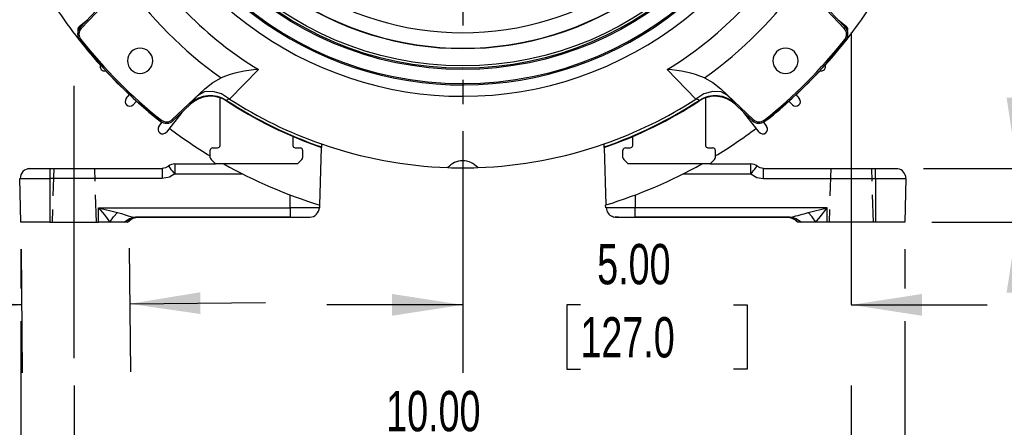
# Model space of a CAD drawing. Header units: inches. Extents: x 0 to 77, y 0 to 59.5.
# Tile 10 of 17: x 55 to 67.7, y 12 to 17.2. Entities that reach past the tile are written whole.
import ezdxf

# ---------------------------------------------------------------- set-up
doc = ezdxf.new("R2010")
doc.units = ezdxf.units.IN
doc.header["$LTSCALE"] = 7
doc.header["$MEASUREMENT"] = 0
doc.linetypes.add('CENTERX2', pattern=[0.8, 0.5, -0.1, 0.1, -0.1])
doc.linetypes.add('HIDDEN', pattern=[0.075, 0.05, -0.025])
doc.layers.add('CENTER', color=40, linetype='CENTERX2')
doc.layers.add('HIDDEN', color=102, linetype='HIDDEN')
doc.layers.add('DIMENSIONS', color=140, linetype='Continuous', lineweight=25)
doc.styles.add('SLDTEXTSTYLE0', font='TXT', dxfattribs={"width": 0.7})
doc.dimstyles.new('SLDDIMSTYLE1', dxfattribs={"dimtxt": 0.518519, "dimasz": 0.91, "dimexe": 0, "dimexo": 0.0625, "dimgap": 0.12963, "dimtad": 0, "dimtih": 1, "dimtoh": 1, "dimrnd": 1e-09, "dimdsep": 46, "dimtxsty": 'SLDTEXTSTYLE0', "dimsah": 1, "dimcen": 0.09, "dimadec": 0, "dimazin": 2, "dimtfac": 1, "dimtmove": 0, "dimatfit": 0, "dimfxl": 0, "dimfrac": 2, "dimtolj": 1, "dimtzin": 12, "dimarcsym": 0})
doc.dimstyles.new('SLDDIMSTYLE2', dxfattribs={"dimtxt": 0.518519, "dimasz": 0.91, "dimexe": 0, "dimexo": 0.0625, "dimgap": 0.12963, "dimtad": 0, "dimtih": 1, "dimtoh": 1, "dimdec": 4, "dimlfac": 7, "dimzin": 12, "dimdsep": 46, "dimtxsty": 'SLDTEXTSTYLE0', "dimsah": 1, "dimcen": 0.09, "dimadec": 0, "dimazin": 3, "dimtfac": 1, "dimtdec": 0, "dimtofl": 0, "dimtmove": 0, "dimatfit": 3, "dimfxl": 0, "dimfrac": 2, "dimtolj": 1, "dimtzin": 12, "dimarcsym": 0})
doc.dimstyles.new('SLDDIMSTYLE3', dxfattribs={"dimtxt": 0.518519, "dimasz": 0.91, "dimexe": 0, "dimexo": 0.0625, "dimgap": 0.12963, "dimtad": 0, "dimtih": 1, "dimtoh": 1, "dimrnd": 1e-09, "dimzin": 12, "dimdsep": 46, "dimtxsty": 'SLDTEXTSTYLE0', "dimsah": 1, "dimcen": 0.09, "dimadec": 0, "dimazin": 3, "dimtfac": 1, "dimtofl": 0, "dimtmove": 0, "dimatfit": 3, "dimfxl": 0, "dimfrac": 2, "dimtolj": 1, "dimtzin": 12, "dimarcsym": 0})
doc.dimstyles.new('SLDDIMSTYLE4', dxfattribs={"dimtxt": 0.518519, "dimasz": 0.91, "dimexe": 0, "dimexo": 0.0625, "dimgap": 0.12963, "dimtad": 0, "dimtih": 1, "dimtoh": 1, "dimrnd": 1e-09, "dimzin": 4, "dimdsep": 46, "dimtxsty": 'SLDTEXTSTYLE0', "dimsah": 1, "dimcen": 0.09, "dimadec": 0, "dimazin": 1, "dimtfac": 1, "dimtofl": 0, "dimtmove": 0, "dimatfit": 3, "dimfxl": 0, "dimfrac": 2, "dimtolj": 1, "dimtzin": 12, "dimarcsym": 0})
doc.dimstyles.new('SLDDIMSTYLE5', dxfattribs={"dimtxt": 0.518519, "dimasz": 0.91, "dimexe": 0, "dimexo": 0.0625, "dimgap": 0.12963, "dimtad": 0, "dimtih": 1, "dimtoh": 1, "dimrnd": 1e-09, "dimzin": 12, "dimdsep": 46, "dimtxsty": 'SLDTEXTSTYLE0', "dimsah": 1, "dimcen": 0.09, "dimadec": 0, "dimazin": 3, "dimtfac": 1, "dimtmove": 0, "dimatfit": 0, "dimfxl": 0, "dimfrac": 2, "dimtolj": 1, "dimtzin": 12, "dimarcsym": 0})
doc.dimstyles.new('SLDDIMSTYLE8', dxfattribs={"dimtxt": 0.518519, "dimasz": 0.91, "dimexe": 0, "dimexo": 0.0625, "dimgap": 0.12963, "dimtad": 0, "dimtih": 1, "dimtoh": 1, "dimrnd": 1e-09, "dimzin": 4, "dimdsep": 46, "dimtxsty": 'SLDTEXTSTYLE0', "dimsah": 1, "dimcen": 0.09, "dimadec": 0, "dimazin": 1, "dimtfac": 1, "dimtmove": 0, "dimatfit": 0, "dimfxl": 0, "dimfrac": 2, "dimtolj": 1, "dimtzin": 12, "dimarcsym": 0})

# ---------------------------------------------------------------- blocks, each defined once
blk = doc.blocks.new('_D_2')
at = {"layer": 'DIMENSIONS'}
for p, q in [((60.728, 25.906), (60.728, 29.263)), ((57.434, 24.139), (54.776, 26.798))]:
    blk.add_line(p, q, dxfattribs=at)
for start, end in [(90, 107.5233), (117.6632, 135)]:
    blk.add_arc((60.728, 20.846), 7.542, start, end, dxfattribs=at)
for points in [[(60.728, 28.388), (59.811, 28.473), (59.828, 28.194)], [(55.395, 26.179), (56.169, 26.678), (55.983, 26.887)]]:
    blk.add_solid(points, dxfattribs=at)
at = {"layer": 'DIMENSIONS', "insert": (57.226, 28.07), "char_height": 0.5185, "attachment_point": 1, "style": 'SLDTEXTSTYLE0'}
blk.add_mtext('45°', dxfattribs=at)
blk = doc.blocks.new('_D_4')
at = {"layer": 'DIMENSIONS'}
for p, q in [((61.914, 27.196), (72.755, 27.196)), ((71.88, 27.196), (71.88, 21.849)), ((70.893, 20.906), (70.719, 20.906)), ((70.719, 20.906), (70.719, 20.081)), ((72.866, 20.906), (73.04, 20.906)), ((73.04, 20.906), (73.04, 20.081)), ((70.719, 20.081), (70.893, 20.081)), ((73.04, 20.081), (72.866, 20.081)), ((71.88, 14.618), (71.88, 19.965)), ((66.767, 14.618), (72.755, 14.618))]:
    blk.add_line(p, q, dxfattribs=at)
for points in [[(71.88, 27.196), (71.74, 26.286), (72.02, 26.286)], [(71.88, 14.618), (72.02, 15.528), (71.74, 15.528)]]:
    blk.add_solid(points, dxfattribs=at)
at = {"layer": 'DIMENSIONS', "char_height": 0.5185, "attachment_point": 1, "style": 'SLDTEXTSTYLE0'}
for s, insert in [('12.58', (70.893, 21.69)), ('319.5', (70.893, 20.75))]:
    blk.add_mtext(s, dxfattribs=dict(at, insert=insert))
blk = doc.blocks.new('_D_5')
at = {"layer": 'DIMENSIONS'}
for p, q in [((55.727, 12.518), (55.727, 10.787)), ((65.729, 12.518), (65.729, 10.787)), ((55.727, 11.662), (59.039, 11.662)), ((59.742, 11.661), (59.568, 11.661)), ((59.568, 11.661), (59.568, 10.837)), ((61.714, 11.661), (61.889, 11.661)), ((61.889, 11.661), (61.889, 10.837)), ((65.729, 11.662), (62.417, 11.662)), ((59.568, 10.837), (59.742, 10.837)), ((61.889, 10.837), (61.714, 10.837))]:
    blk.add_line(p, q, dxfattribs=at)
for points in [[(55.727, 11.662), (56.637, 11.522), (56.637, 11.802)], [(65.729, 11.662), (64.819, 11.802), (64.819, 11.522)]]:
    blk.add_solid(points, dxfattribs=at)
at = {"layer": 'DIMENSIONS', "char_height": 0.5185, "attachment_point": 1, "style": 'SLDTEXTSTYLE0'}
for s, insert in [('10.00', (59.742, 12.446)), ('254.1', (59.742, 11.505))]:
    blk.add_mtext(s, dxfattribs=dict(at, insert=insert))
blk = doc.blocks.new('_D_10')
at = {"layer": 'DIMENSIONS'}
for p, q in [((65.789, 20.846), (70.407, 20.846)), ((69.532, 20.846), (69.532, 18.673)), ((68.546, 17.731), (68.372, 17.731)), ((68.372, 17.731), (68.372, 16.906)), ((70.519, 17.731), (70.693, 17.731)), ((70.693, 17.731), (70.693, 16.906)), ((68.372, 16.906), (68.546, 16.906)), ((70.693, 16.906), (70.519, 16.906)), ((69.532, 14.618), (69.532, 16.79)), ((66.767, 14.618), (70.407, 14.618))]:
    blk.add_line(p, q, dxfattribs=at)
for points in [[(69.532, 20.846), (69.392, 19.936), (69.672, 19.936)], [(69.532, 14.618), (69.672, 15.528), (69.392, 15.528)]]:
    blk.add_solid(points, dxfattribs=at)
at = {"layer": 'DIMENSIONS', "char_height": 0.5185, "attachment_point": 1, "style": 'SLDTEXTSTYLE0'}
for s, insert in [('6.23', (68.762, 18.515)), ('158.2', (68.546, 17.574))]:
    blk.add_mtext(s, dxfattribs=dict(at, insert=insert))
blk = doc.blocks.new('_D_12')
at = {"layer": 'DIMENSIONS'}
for p, q in [((55.042, 14.268), (55.058, 12.678)), ((56.434, 14.281), (56.449, 12.691)), ((56.441, 13.566), (58.19, 13.583)), ((51.122, 13.552), (50.947, 13.552)), ((50.947, 13.552), (50.947, 12.727)), ((52.663, 13.552), (52.837, 13.552)), ((52.837, 13.552), (52.837, 12.727)), ((54.999, 13.553), (53.249, 13.553)), ((55.049, 13.553), (54.999, 13.553)), ((50.947, 12.727), (51.122, 12.727)), ((52.837, 12.727), (52.663, 12.727))]:
    blk.add_line(p, q, dxfattribs=at)
for points in [[(56.441, 13.566), (57.352, 13.435), (57.349, 13.715)], [(55.049, 13.553), (54.138, 13.684), (54.141, 13.405)]]:
    blk.add_solid(points, dxfattribs=at)
at = {"layer": 'DIMENSIONS', "char_height": 0.5185, "attachment_point": 1, "style": 'SLDTEXTSTYLE0'}
for s, insert in [('1.39', (51.122, 14.336)), ('35.3', (51.122, 13.395))]:
    blk.add_mtext(s, dxfattribs=dict(at, insert=insert))
blk = doc.blocks.new('_D_13')
at = {"layer": 'DIMENSIONS'}
for p, q in [((60.728, 15.785), (60.728, 12.678)), ((60.728, 13.553), (58.978, 13.553)), ((62.242, 13.552), (62.068, 13.552)), ((62.068, 13.552), (62.068, 12.727)), ((64.215, 13.552), (64.389, 13.552)), ((64.389, 13.552), (64.389, 12.727)), ((65.729, 13.553), (67.479, 13.553)), ((62.068, 12.727), (62.242, 12.727)), ((64.389, 12.727), (64.215, 12.727))]:
    blk.add_line(p, q, dxfattribs=at)
for points in [[(60.728, 13.553), (59.818, 13.693), (59.818, 13.413)], [(65.729, 13.553), (66.639, 13.413), (66.639, 13.693)]]:
    blk.add_solid(points, dxfattribs=at)
at = {"layer": 'DIMENSIONS', "char_height": 0.5185, "attachment_point": 1, "style": 'SLDTEXTSTYLE0'}
for s, insert in [('5.00', (62.458, 14.336)), ('127.0', (62.242, 13.395))]:
    blk.add_mtext(s, dxfattribs=dict(at, insert=insert))
blk = doc.blocks.new('_D_14')
at = {"layer": 'DIMENSIONS'}
for p, q in [((55.039, 14.268), (55.039, 13.763)), ((66.417, 14.268), (66.417, 13.763)), ((55.039, 13.343), (55.039, 8.695)), ((66.417, 13.343), (66.417, 8.695)), ((55.039, 9.57), (59.039, 9.57)), ((59.742, 9.569), (59.568, 9.569)), ((59.568, 9.569), (59.568, 8.744)), ((61.714, 9.569), (61.889, 9.569)), ((61.889, 9.569), (61.889, 8.744)), ((66.417, 9.57), (62.417, 9.57)), ((59.568, 8.744), (59.742, 8.744)), ((61.889, 8.744), (61.714, 8.744))]:
    blk.add_line(p, q, dxfattribs=at)
for points in [[(55.039, 9.57), (55.949, 9.43), (55.949, 9.71)], [(66.417, 9.57), (65.507, 9.71), (65.507, 9.43)]]:
    blk.add_solid(points, dxfattribs=at)
at = {"layer": 'DIMENSIONS', "char_height": 0.5185, "attachment_point": 1, "style": 'SLDTEXTSTYLE0'}
for s, insert in [('11.38', (59.742, 10.353)), ('289.0', (59.742, 9.412))]:
    blk.add_mtext(s, dxfattribs=dict(at, insert=insert))
blk = doc.blocks.new('_D_15')
at = {"layer": 'DIMENSIONS'}
for p, q in [((67.868, 15.306), (67.868, 17.056)), ((66.657, 15.306), (68.743, 15.306)), ((66.767, 14.618), (68.743, 14.618)), ((67.868, 13.048), (67.868, 14.618)), ((68.472, 13.048), (67.868, 13.048)), ((69.408, 13.047), (69.233, 13.047)), ((69.233, 13.047), (69.233, 12.222)), ((70.949, 13.047), (71.123, 13.047)), ((71.123, 13.047), (71.123, 12.222)), ((69.233, 12.222), (69.408, 12.222)), ((71.123, 12.222), (70.949, 12.222))]:
    blk.add_line(p, q, dxfattribs=at)
for points in [[(67.868, 15.306), (68.008, 16.216), (67.728, 16.216)], [(67.868, 14.618), (67.728, 13.708), (68.008, 13.708)]]:
    blk.add_solid(points, dxfattribs=at)
at = {"layer": 'DIMENSIONS', "char_height": 0.5185, "attachment_point": 1, "style": 'SLDTEXTSTYLE0'}
for s, insert in [('0.69', (69.408, 13.831)), ('17.5', (69.408, 12.89))]:
    blk.add_mtext(s, dxfattribs=dict(at, insert=insert))
blk = doc.blocks.new('SW_CENTERMARKSYMBOL_0')
at = {"layer": 'CENTER', "color": 0}
for p, q in [((0, 0.2), (0, 4.711)), ((-0.2, 0), (-4.711, 0)), ((0, 0), (-0.1, 0)), ((0, 0), (0, 0.1)), ((0, 0), (0, -0.1)), ((0, 0), (0.1, 0)), ((0.2, 0), (4.711, 0)), ((0, -0.2), (0, -4.711))]:
    blk.add_line(p, q, dxfattribs=at)

msp = doc.modelspace()

# ---------------------------------------------------------------- linework, layer by layer
for p, q in [((55.816793, 17.106488), (56.214699, 17.525793)), ((65.241496, 17.525793), (65.639402, 17.106488)), ((55.803725, 17.118889), (56.014981, 17.341507)), ((65.441214, 17.341507), (65.652471, 17.118889)), ((55.793717, 17.135027), (55.897791, 17.218015)), ((55.803725, 17.118889), (55.816793, 17.106488)), ((65.558405, 17.218015), (65.662478, 17.135027)), ((65.652471, 17.118889), (65.639402, 17.106488)), ((55.796254, 16.95543), (55.810399, 16.966588)), ((65.659941, 16.95543), (65.645796, 16.966588)), ((58.097037, 16.577375), (57.726575, 16.199645)), ((63.72962, 16.199645), (63.359159, 16.577375)), ((56.396294, 16.207162), (56.439617, 16.255904)), ((57.408196, 16.332296), (56.988891, 15.93439)), ((57.32464, 16.248839), (57.408196, 16.332296)), ((57.603098, 15.603195), (57.603098, 16.229208)), ((63.853098, 16.229208), (63.853098, 15.603195)), ((64.047999, 16.332296), (64.131555, 16.248839)), ((64.467305, 15.93439), (64.047999, 16.332296)), ((65.016578, 16.255904), (65.059901, 16.207162)), ((56.529538, 16.173507), (56.484757, 16.1261)), ((57.22391, 16.132578), (57.001292, 15.921322)), ((57.22391, 16.132578), (57.223207, 16.140292)), ((57.686066, 16.182344), (57.686515, 16.174796)), ((63.769681, 16.174796), (63.77013, 16.182344)), ((64.232988, 16.140292), (64.232286, 16.132578)), ((64.454903, 15.921322), (64.232286, 16.132578)), ((64.971438, 16.1261), (64.926657, 16.173507)), ((57.111485, 16.025891), (56.912244, 15.774228)), ((64.543951, 15.774228), (64.344711, 16.025891)), ((56.817053, 15.847271), (56.857212, 15.901283)), ((56.837833, 15.913852), (56.84899, 15.927997)), ((57.001292, 15.921322), (56.988891, 15.93439)), ((64.454903, 15.921322), (64.467305, 15.93439)), ((64.598984, 15.901283), (64.639143, 15.847271)), ((64.618363, 15.913852), (64.607205, 15.927997)), ((58.541098, 15.717868), (58.541098, 15.603195)), ((62.915098, 15.603195), (62.915098, 15.717868)), ((58.909395, 15.621976), (58.908391, 15.583617)), ((62.549361, 15.584155), (62.548356, 15.622518)), ((57.478098, 15.445036), (57.478098, 15.541195)), ((57.509098, 15.572195), (57.572098, 15.572195)), ((58.572098, 15.572195), (58.635098, 15.572195)), ((58.666098, 15.541195), (58.666098, 15.445036)), ((58.888829, 14.836592), (58.908201, 15.576391)), ((58.908391, 15.583617), (58.908201, 15.576392)), ((62.54955, 15.576929), (62.549361, 15.584155)), ((62.54955, 15.576929), (62.568925, 14.837069)), ((62.790098, 15.445036), (62.790098, 15.541195)), ((62.821098, 15.572195), (62.884098, 15.572195)), ((63.884098, 15.572195), (63.947098, 15.572195)), ((63.978098, 15.541195), (63.978098, 15.445036)), ((57.020868, 15.365695), (57.544598, 15.365695)), ((57.544598, 15.365695), (57.487177, 15.423115)), ((58.599598, 15.365695), (57.544598, 15.365695)), ((58.657018, 15.423115), (58.599598, 15.365695)), ((62.856598, 15.365695), (62.799177, 15.423115)), ((63.911598, 15.365695), (62.856598, 15.365695)), ((63.969018, 15.423115), (63.911598, 15.365695)), ((63.911598, 15.365695), (64.435327, 15.365695)), ((55.158016, 15.305695), (55.413969, 15.305695)), ((55.413969, 15.305695), (55.413969, 15.180695)), ((55.413969, 15.305695), (56.858388, 15.305695)), ((56.858388, 15.305695), (56.858388, 15.180695)), ((57.020866, 15.237421), (57.892696, 15.237422)), ((63.5635, 15.237422), (64.43533, 15.237421)), ((64.597808, 15.180695), (64.597808, 15.305695)), ((64.597808, 15.305695), (66.042226, 15.305695)), ((66.042226, 15.180695), (66.042226, 15.305695)), ((66.042226, 15.305695), (66.306798, 15.305695)), ((55.024441, 15.177423), (55.413969, 15.177423)), ((55.039098, 14.617695), (55.024441, 15.177423)), ((55.413969, 15.180695), (55.413969, 15.177423)), ((55.413969, 15.177423), (55.413969, 14.617695)), ((56.858388, 15.177423), (55.413969, 15.177423)), ((56.858388, 15.180695), (56.858388, 15.177423)), ((64.597808, 15.180695), (64.597808, 15.177423)), ((64.597808, 15.177423), (66.042226, 15.177423)), ((66.042226, 15.180695), (66.042226, 15.177423)), ((66.042226, 15.177423), (66.042226, 14.617695)), ((66.431755, 15.177423), (66.417098, 14.617695)), ((66.431755, 15.177423), (66.431798, 15.180695)), ((58.508226, 14.802423), (58.508226, 14.966545)), ((62.947969, 14.966545), (62.947969, 14.802423)), ((58.887934, 14.802423), (58.888829, 14.836592)), ((62.56826, 14.802423), (62.567366, 14.836592)), ((56.039098, 14.802423), (56.284198, 14.74048)), ((56.039098, 14.802423), (58.508226, 14.802423)), ((56.039098, 14.617695), (56.039098, 14.802423)), ((58.508226, 14.802423), (58.508226, 14.680695)), ((62.575434, 14.802423), (62.568262, 14.802423)), ((62.947969, 14.802423), (62.575434, 14.802423)), ((65.417108, 14.80243), (62.947969, 14.802423)), ((62.947969, 14.684815), (62.947969, 14.802423)), ((65.17503, 14.74122), (65.417108, 14.80243)), ((65.417098, 14.617695), (65.417108, 14.80243)), ((55.413969, 14.617695), (55.039098, 14.617695)), ((55.413969, 14.617695), (56.039098, 14.617695)), ((56.186168, 14.617695), (56.039098, 14.617695)), ((56.324187, 14.617695), (56.104243, 14.617695)), ((56.369826, 14.617695), (56.186168, 14.617695)), ((56.411377, 14.617695), (56.369826, 14.617695)), ((56.412722, 14.617076), (56.441092, 14.635258)), ((56.43937, 14.637959), (56.434451, 14.63413)), ((56.486045, 14.679695), (56.516171, 14.680695)), ((56.486045, 14.679695), (58.508226, 14.679695)), ((58.508226, 14.680695), (56.516171, 14.680695)), ((58.508226, 14.680695), (58.75354, 14.680695)), ((58.508226, 14.679695), (58.508226, 14.680695)), ((58.762978, 14.679695), (58.762978, 14.680695)), ((62.670966, 14.685046), (62.693218, 14.680695)), ((62.693085, 14.683406), (62.69818, 14.688893)), ((62.693218, 14.679695), (62.693218, 14.680695)), ((62.693218, 14.679695), (62.947969, 14.679695)), ((62.947969, 14.680695), (62.947969, 14.684815)), ((64.940025, 14.680695), (62.947969, 14.680695)), ((62.947969, 14.679695), (62.947969, 14.680695)), ((62.947969, 14.679695), (64.970151, 14.679695)), ((64.940025, 14.680695), (64.964001, 14.682588)), ((64.940025, 14.680695), (64.970151, 14.679695)), ((65.01808, 14.634631), (65.043506, 14.617076)), ((65.042747, 14.617695), (65.042098, 14.617695)), ((65.086369, 14.617695), (65.044709, 14.617695)), ((65.27186, 14.617695), (65.086369, 14.617695)), ((65.417098, 14.617695), (65.27186, 14.617695)), ((66.042226, 14.617695), (65.417098, 14.617695)), ((66.417098, 14.617695), (66.042226, 14.617695)), ((66.417104, 14.617945), (66.417098, 14.617695))]:
    msp.add_line(p, q)
at = {"flags": 128}
for points in [[(57.408196, 16.332296), (57.510482, 16.413789), (57.616965, 16.471637)], [(63.83923, 16.471637), (63.945713, 16.413789), (64.047999, 16.332296)], [(57.726575, 16.199645), (57.623186, 16.264508), (57.508537, 16.298207), (57.403229, 16.291429), (57.324639, 16.248839)], [(64.131556, 16.24884), (64.052966, 16.291429), (63.947659, 16.298207), (63.833009, 16.264508), (63.72962, 16.199645)], [(57.020868, 15.365695), (57.020868, 15.363213), (57.020868, 15.355864), (57.020868, 15.343942), (57.020868, 15.327919)], [(64.435328, 15.327919), (64.435327, 15.343942), (64.435327, 15.355864), (64.435327, 15.363213), (64.435327, 15.365695)], [(55.158315, 15.303627), (55.148321, 15.303627), (55.126756, 15.303627)], [(56.939627, 15.335694), (56.900787, 15.313105), (56.858388, 15.305695)], [(57.020866, 15.237421), (56.951017, 15.195218), (56.858388, 15.177423)], [(56.939627, 15.335694), (56.943133, 15.330579), (56.955557, 15.315066)], [(57.020868, 15.327919), (57.020867, 15.309118), (57.020867, 15.287774), (57.020866, 15.26468), (57.020866, 15.240695)], [(57.020866, 15.237421), (57.020866, 15.23783), (57.020866, 15.238239), (57.020866, 15.238648), (57.020866, 15.239058), (57.020866, 15.239467), (57.020866, 15.239876), (57.020866, 15.240286), (57.020866, 15.240695)], [(64.43533, 15.240695), (64.435329, 15.26468), (64.435329, 15.287774), (64.435328, 15.309118), (64.435328, 15.327919)], [(64.43533, 15.240695), (64.43533, 15.240286), (64.43533, 15.239876), (64.43533, 15.239467), (64.43533, 15.239058), (64.43533, 15.238648), (64.43533, 15.238239), (64.43533, 15.23783), (64.43533, 15.237421)], [(64.43533, 15.237421), (64.514484, 15.191729), (64.597808, 15.177423)], [(64.500638, 15.315066), (64.513063, 15.330579), (64.516569, 15.335694)], [(64.597808, 15.305695), (64.555387, 15.313113), (64.516569, 15.335694)], [(66.32944, 15.303627), (66.307875, 15.303627), (66.245337, 15.303626), (66.152253, 15.303625), (66.042226, 15.303625)], [(66.042226, 15.177423), (66.181853, 15.177372), (66.192993, 15.177363), (66.201626, 15.177356), (66.20626, 15.177356), (66.237815, 15.177372), (66.271728, 15.177397), (66.297561, 15.177416), (66.317336, 15.17742), (66.345096, 15.177409), (66.367922, 15.177388), (66.403365, 15.177369), (66.424763, 15.177381), (66.431755, 15.177423)], [(56.039098, 14.802423), (56.114015, 14.709112), (56.186169, 14.617695)], [(56.186169, 14.617695), (56.232537, 14.682815), (56.284198, 14.74048)], [(56.284198, 14.74048), (56.336844, 14.725835), (56.382887, 14.71055), (56.422555, 14.696847), (56.471047, 14.684293), (56.516171, 14.680695)], [(58.88038, 14.802388), (58.87381, 14.802373), (58.864763, 14.802363), (58.854375, 14.802362), (58.833074, 14.802375), (58.803375, 14.802392), (58.777525, 14.802404), (58.758721, 14.80241), (58.742631, 14.802407), (58.701091, 14.802387), (58.656022, 14.802378), (58.583636, 14.802387), (58.508226, 14.802423)], [(65.27186, 14.617695), (65.225884, 14.68329), (65.17503, 14.741219)], [(65.27186, 14.617695), (65.344744, 14.707796), (65.417108, 14.80243)], [(56.369827, 14.617694), (56.437901, 14.664415), (56.496471, 14.679695)], [(56.414098, 14.617695), (56.439442, 14.637425), (56.454231, 14.645361)], [(56.422277, 14.640969), (56.421556, 14.63926), (56.419778, 14.634538)], [(62.650674, 14.699788), (62.654039, 14.688894), (62.671345, 14.682626)], [(62.691528, 14.682694), (62.733686, 14.682677), (62.79471, 14.68266), (62.869201, 14.682643), (62.950573, 14.682626)], [(64.959725, 14.679695), (65.018294, 14.664415), (65.086369, 14.617694)], [(65.34531, 14.617695), (65.225454, 14.617695), (65.128026, 14.617695)]]:
    msp.add_lwpolyline(points, dxfattribs=at)
for radius in [4.266, 4.25, 4.219]:
    msp.add_circle((60.728098, 20.845695), radius)
for centre, radius, start, end in [((60.728098, 20.845695), 4.610794, 218.4979885, 84.5144953), ((60.728098, 20.845695), 4.464519, 218.7936992, 84.2192001), ((60.728098, 20.845695), 4.447922, 180, 270), ((60.728098, 20.845695), 4.447922, 270, 0), ((60.728098, 20.845695), 5.014084, 211.6503476, 238.3496525), ((60.728098, 20.845695), 5.014084, 301.6503476, 328.3496525), ((60.728098, 20.845695), 5.367637, 215.4230695, 234.5769305), ((60.728098, 20.845695), 3.793782, 235.7058319, 304.2941498), ((60.728098, 20.845695), 5.367637, 305.4230695, 324.5769305), ((60.728098, 20.845695), 3.99691, 235.3569309, 304.6430691), ((60.728098, 20.845695), 3.993282, 235.4196929, 304.5803071), ((60.728098, 20.845695), 6.284284, 212.9991737, 222.0348447), ((60.728098, 20.845695), 6.284284, 317.9651553, 327.0008263), ((55.894397, 17.032845), 0.125, 136.5, 179.9998835), ((55.831124, 17.088115), 0.06, 128.5686, 199.3458946), ((65.561799, 17.032845), 0.125, 321.7334301, 43.5), ((65.625071, 17.088115), 0.06, 340.6541054, 51.4314), ((55.894397, 17.032845), 0.125, 180, 218.2665699), ((55.894397, 17.032845), 0.106984, 136.5, 180), ((55.894397, 17.032845), 0.106984, 180, 218.2665699), ((65.561799, 17.032845), 0.106984, 321.7334301, 43.5), ((60.728098, 20.845695), 6.2815, 218.2665699, 231.7334301), ((60.728098, 20.845695), 6.263484, 218.2665699, 231.7334301), ((60.728098, 20.845695), 6.263484, 308.2665699, 321.7334301), ((60.728098, 20.845695), 6.2815, 308.2665699, 321.7334301), ((56.573845, 16.691443), 0.1625, 0, 180), ((64.88235, 16.691443), 0.1625, 0, 180), ((56.118271, 16.621567), 0.06, 161.1629462, 283.8370538), ((56.573845, 16.691443), 0.1625, 180, 0), ((64.88235, 16.691443), 0.1625, 180, 0), ((65.337924, 16.621567), 0.06, 256.1629462, 18.8370538), ((60.728098, 20.845695), 6.284284, 222.9651553, 226.9443875), ((58.167248, 15.115922), 1.463138, 92.7505037, 112.0921813), ((63.288576, 15.114236), 1.464841, 67.9191658, 87.2381485), ((60.728098, 20.845695), 6.284284, 313.0556125, 317.0348447), ((57.925236, 15.58594), 0.894511, 132.1770242, 141.7038429), ((57.481284, 15.868008), 0.375157, 56.9168515, 133.4655571), ((57.481966, 15.86053), 0.374971, 56.9407527, 133.4879913), ((63.97423, 15.86053), 0.374971, 46.5120087, 123.0592473), ((63.974911, 15.868008), 0.375157, 46.5344453, 123.0831514), ((63.53096, 15.58594), 0.894511, 38.296157, 47.8229758), ((56.44114, 16.167302), 0.06, 138.3685639, 316.6314361), ((60.728098, 20.845695), 6.284284, 228.0556125, 231.9443875), ((60.728098, 20.845695), 5.574727, 236.7609197, 250.9462633), ((57.743396, 16.104183), 0.096933, 99.9931774, 126.2594533), ((60.728098, 20.845695), 5.567836, 236.8824851, 250.9238313), ((60.728098, 20.845695), 5.531267, 237.1360249, 250.8038029), ((60.728098, 20.845695), 5.531267, 289.2132621, 302.8639749), ((60.728098, 20.845695), 5.567836, 289.0931106, 303.1175147), ((60.728098, 20.845695), 5.574727, 289.0706556, 303.0986359), ((63.712801, 16.104186), 0.096929, 53.7399852, 80.0073948), ((60.728098, 20.845695), 6.284284, 308.0556125, 311.9443875), ((65.015055, 16.167302), 0.06, 223.3685639, 41.6314361), ((56.865202, 15.811471), 0.06, 143.3685639, 321.6314361), ((56.915248, 16.011994), 0.125, 231.7334301, 313.5), ((56.915248, 16.011994), 0.106984, 231.7334301, 313.5), ((64.540948, 16.011994), 0.125, 226.5, 308.2665699), ((64.540948, 16.011994), 0.106984, 226.5, 308.2665699), ((64.590993, 15.811471), 0.06, 218.3685639, 36.6314361), ((60.728098, 20.845695), 6.284284, 233.0556125, 238.8578507), ((60.728098, 20.845695), 6.284284, 301.1421493, 306.9443875), ((57.572098, 15.603195), 0.031, 270, 0), ((58.572098, 15.603195), 0.031, 180, 270), ((60.728098, 20.845695), 5.531267, 250.8038031, 268.0120687), ((60.728098, 20.845695), 5.531267, 271.9879313, 289.2132621), ((62.884098, 15.603195), 0.031, 270, 0), ((63.884098, 15.603195), 0.031, 180, 270), ((57.509098, 15.541195), 0.031, 90, 180), ((58.635098, 15.541195), 0.031, 0, 90), ((62.821098, 15.541195), 0.031, 90, 180), ((63.947098, 15.541195), 0.031, 0, 90), ((57.020868, 15.240695), 0.125, 90, 130.536623), ((57.509098, 15.445036), 0.031, 180, 225), ((60.728098, 20.845695), 6.284284, 240.6938273, 252.9816733), ((58.635098, 15.445036), 0.031, 315, 0), ((60.726469, 15.151543), 0.252627, 89.6305915, 138.8568512), ((60.729711, 15.151508), 0.252661, 41.1467031, 90.3658541), ((60.728098, 20.845695), 6.284284, 287.0331817, 299.3061727), ((62.821098, 15.445036), 0.031, 180, 225), ((63.947098, 15.445036), 0.031, 315, 0), ((64.435327, 15.240695), 0.125, 49.463377, 90), ((55.155536, 15.181775), 0.123925, 90.5592796, 182.012764), ((60.840373, 18.516363), 5.033895, 219.4903559, 220.6451875), ((60.728097, 20.845695), 5.531267, 268.0120709, 271.9879334), ((60.615824, 18.516362), 5.033893, 319.3548132, 320.5096452), ((66.306798, 15.180695), 0.125, 0, 79.5795534), ((58.757226, 14.804525), 0.123835, 270.5172723, 359.5109684), ((58.882615, 15.134578), 0.332197, 269.6145648, 270.9172898), ((62.700474, 14.80533), 0.125194, 181.3307667, 248.4433364), ((64.321738, 17.403332), 2.795523, 283.2821819, 287.7723295), ((56.564809, 14.483336), 0.19926, 110.2623604, 130.8452386), ((56.550566, 14.512944), 0.167312, 94.6916918, 131.6519436), ((56.564467, 14.48014), 0.199179, 96.5064225, 123.8812962), ((64.876173, 14.430695), 0.25, 48.417397, 84.8727988), ((64.891519, 14.479708), 0.199656, 56.1305611, 83.5367201), ((64.903959, 14.50726), 0.173117, 47.1263284, 84.9114921), ((64.89944, 14.498236), 0.182757, 48.0093286, 80.9454864)]:
    msp.add_arc(centre, radius, start, end)
at = {"layer": 'CENTER'}
for p, q in [((55.727098, 12.867695), (55.727098, 17.055695)), ((65.729098, 17.055695), (65.729098, 12.867695))]:
    msp.add_line(p, q, dxfattribs=at)
at = {"layer": 'HIDDEN'}
for p, q in [((55.462098, 15.305695), (55.441598, 14.617695)), ((56.012598, 14.617695), (55.992098, 15.305695)), ((65.464098, 15.305695), (65.443598, 14.617695)), ((66.014598, 14.617695), (65.994098, 15.305695))]:
    msp.add_line(p, q, dxfattribs=at)

# ---------------------------------------------------------------- block references
at = {"layer": 'CENTER'}
msp.add_blockref('SW_CENTERMARKSYMBOL_0', (60.728098, 20.845695), dxfattribs=at)

# ---------------------------------------------------------------- dimensions: what is measured, and where the dimension line sits
at = {"layer": 'DIMENSIONS'}
dim = msp.add_angular_dim_2l(base=(59.579206, 28.300077), line1=((60.728098, 25.556489), (60.728098, 16.134901)), line2=((57.681975, 23.891818), (63.774221, 17.799572)), dimstyle='SLDDIMSTYLE2', dxfattribs=at)
dim.commit()
dim.dimension.update_dxf_attribs({"geometry": '_D_2', "text_midpoint": (57.841747, 27.813962), "dimtype": 162})
for base, p1, p2, angle, dimstyle, picture, middle in [((71.879691, 27.196395), (66.417098, 14.617695), (61.564183, 27.196395), 90, 'SLDDIMSTYLE3', '_D_4', (71.879691, 20.907045)), ((69.53243, 20.845695), (66.417098, 14.617695), (65.438892, 20.845695), 90, 'SLDDIMSTYLE3', '_D_10', (69.53243, 17.731695)), ((67.868493, 15.305695), (66.417098, 14.617695), (66.306798, 15.305695), 90, 'SLDDIMSTYLE1', '_D_15', (67.868493, 13.047677)), ((56.440535, 13.566447), (55.039098, 14.617695), (56.430382, 14.630965), 0.5464474, 'SLDDIMSTYLE5', '_D_12', (54.999421, 13.552702))]:
    dim = msp.add_linear_dim(base=base, p1=p1, p2=p2, angle=angle, dimstyle=dimstyle, dxfattribs=at)
    dim.commit()
    dim.dimension.update_dxf_attribs({"geometry": picture, "text_midpoint": middle, "dimtype": 160})
for base, p1, p2, dimstyle, picture, middle in [((65.729098, 13.552702), (60.728098, 16.134901), (65.729098, 12.867695), 'SLDDIMSTYLE8', '_D_13', (63.228598, 13.552702)), ((66.417098, 9.569665), (55.039098, 14.617695), (66.417098, 14.617695), 'SLDDIMSTYLE3', '_D_14', (60.728098, 9.569665)), ((65.729098, 11.662359), (55.727098, 12.867695), (65.729098, 12.867695), 'SLDDIMSTYLE4', '_D_5', (60.728098, 11.662359))]:
    dim = msp.add_linear_dim(base=base, p1=p1, p2=p2, dimstyle=dimstyle, dxfattribs=at)
    dim.commit()
    dim.dimension.update_dxf_attribs({"geometry": picture, "text_midpoint": middle, "dimtype": 160})

doc.saveas('drawing.dxf')
